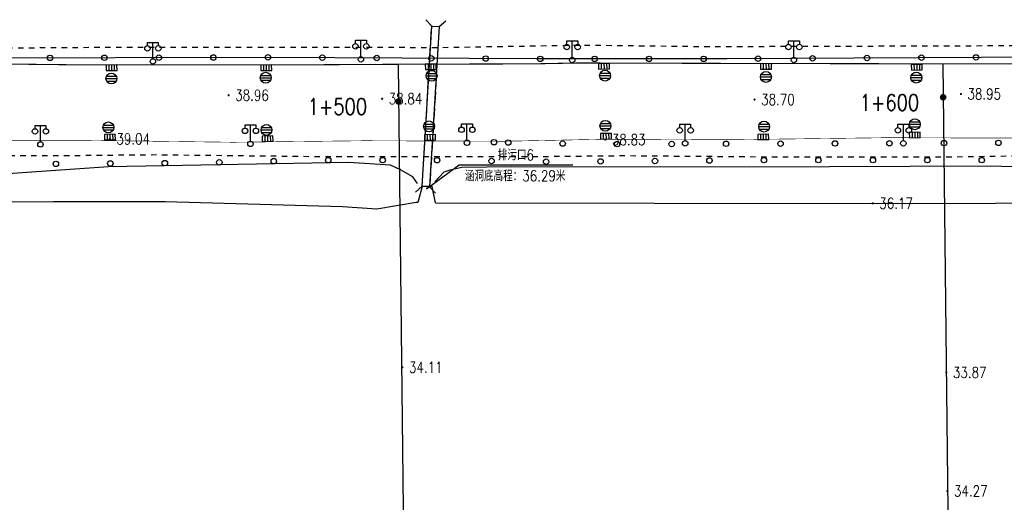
# Model space of a CAD drawing. Extents: x 39508475 to 39522402, y 3783947 to 3795549.
# Tile 55 of 256: x 39510534 to 39510715, y 3794367 to 3794456. Entities that reach past the tile are written whole.
import ezdxf
from ezdxf.enums import TextEntityAlignment as Align

# ---------------------------------------------------------------- set-up
doc = ezdxf.new("R2010")
doc.units = 0
doc.linetypes.add('X5', pattern=[3, 2, -1])
doc.linetypes.add('X6', pattern=[2, 1, -1])
doc.layers.get('0').update_dxf_attribs({"linetype": 'CONTINUOUS'})
doc.layers.add('ASSIST', color=7, linetype='CONTINUOUS', plot=False)
for name, color, linetype in [('COMPONENT', 7, 'CONTINUOUS'), ('DLDW', 14, 'CONTINUOUS'), ('DLSS', 4, 'CONTINUOUS'), ('DMTZ', 3, 'CONTINUOUS'), ('GCD', 1, 'CONTINUOUS'), ('SXSS', 5, 'CONTINUOUS'), ('ZBTZ', 3, 'CONTINUOUS'), ('断面线', 2, 'CONTINUOUS')]:
    doc.layers.add(name, color=color, linetype=linetype)
doc.styles.add('HZ', font='rs', dxfattribs={"width": 0.8, "bigfont": 'hztxt'})
doc.linetypes.add('10411', pattern='A,2,[150,AAA.SHX,S=1,R=0,X=0,Y=1],2,[151,AAA.SHX,S=1,R=0,X=0,Y=3],1e-11', length=4)
doc.linetypes.add('10422', pattern='A,2,[150,AAA.SHX,S=1,R=0,X=0,Y=1],2,[177,AAA.SHX,S=1,R=0,X=0,Y=0.8],1e-09', length=4)

# ---------------------------------------------------------------- blocks, each defined once
blk = doc.blocks.new('gc097')
for p, q in [((-1, 2.9), (-1, 3.5)), ((-1, 3.5), (1, 3.5)), ((0, 0.5), (0, 3.5)), ((1, 3.5), (1, 2.9))]:
    blk.add_line(p, q)
for centre in [(-1, 2.4), (1, 2.4), (0, 0)]:
    blk.add_circle(centre, 0.5)
blk = doc.blocks.new('gc170')
at = {"linetype": 'Continuous'}
blk.add_circle((0, 0), 0.5, dxfattribs=at)
blk = doc.blocks.new('gcbj0104')
for p, q in [((-0.5, 0.5), (-0.5, -0.5)), ((0, 0.5), (0, -0.5)), ((0.5, 0.5), (0.5, -0.5))]:
    blk.add_line(p, q)
blk.add_lwpolyline([(-1, 0.5), (-1, -0.5), (1, -0.5), (1, 0.5)], close=True)
blk = doc.blocks.new('gcbj0103')
for p, q in [((-1, 0), (1, 0)), ((-0.9, 0.43), (0.9, 0.43)), ((-0.88, -0.47), (0.88, -0.47))]:
    blk.add_line(p, q)
blk.add_circle((0, 0), 1)
blk = doc.blocks.new('gc200')
at = {"const_width": 0.2}
blk.add_lwpolyline([(-0.1, 0, 1), (0.1, 0, 1)], format="xyb", close=True, dxfattribs=at)

msp = doc.modelspace()

# ---------------------------------------------------------------- linework, layer by layer
at = {"color": 6, "linetype": 'Continuous'}
for p, q in [((39510608.58141, 3794424.92563), (39510614.59045, 3794429.32527)), ((39510614.59045, 3794429.32527), (39510635.44045, 3794429.32527))]:
    msp.add_line(p, q, dxfattribs=at)
at = {"layer": 'ASSIST', "linetype": 'Continuous', "flags": 128}
msp.add_lwpolyline([(39510607.75656, 3794425.41103), (39510609.53046, 3794454.81368), (39510610.91315, 3794454.73026), (39510609.13925, 3794425.32761)], close=True, dxfattribs=at)
msp.add_lwpolyline([(39510859.43897, 3794449.36775), (39510812.05619, 3794449.09082), (39510753.63243, 3794449.36553), (39510710.40602, 3794449.08859), (39510663.77996, 3794448.81231), (39510628.72779, 3794448.81231), (39510579.35106, 3794449.08969), (39510523.44534, 3794448.95433), (39510443.84353, 3794448.81497), (39510404.70219, 3794448.6765), (39510382.5348, 3794452.27673), (39510379.48679, 3794452.27673), (39510338.15234, 3794452.14627), (39510305.95415, 3794452.28585), (39510274.36564, 3794449.37797), (39510224.43076, 3794444.24901), (39510215.51537, 3794442.72361), (39510176.30681, 3794434.8308), (39510114.86409, 3794428.59674), (39510082.39132, 3794425.40747)], dxfattribs=at)
at = {"layer": 'DLSS', "linetype": 'X5'}
for p, q in [((39510607.75656, 3794425.41103), (39510609.53046, 3794454.81368)), ((39510610.91315, 3794454.73026), (39510609.13925, 3794425.32761))]:
    msp.add_line(p, q, dxfattribs=at)
at = {"layer": 'DLSS', "linetype": 'Continuous'}
for p, q in [((39510609.53046, 3794454.81368), (39510608.46927, 3794456.01113)), ((39510609.53046, 3794454.81368), (39510610.91315, 3794454.73026)), ((39510610.91315, 3794454.73026), (39510612.1106, 3794455.79145)), ((39510607.75656, 3794425.41103), (39510606.55911, 3794424.34984)), ((39510607.75656, 3794425.41103), (39510609.13925, 3794425.32761)), ((39510609.13925, 3794425.32761), (39510610.20043, 3794424.13016))]:
    msp.add_line(p, q, dxfattribs=at)
at = {"layer": 'DLSS', "linetype": 'X6', "flags": 128}
for points in [[(39510892.56375, 3794451.68022), (39510874.84713, 3794451.51525), (39510839.3146, 3794451.51587), (39510806.98539, 3794451.57112), (39510778.18036, 3794451.46194), (39510742.48863, 3794451.40633), (39510713.12321, 3794451.18593), (39510678.31982, 3794451.07594), (39510659.47566, 3794451.02113), (39510637.55522, 3794451.29573), (39510611.23454, 3794450.85616), (39510586.76405, 3794450.91045), (39510551.96356, 3794450.91063), (39510519.63337, 3794450.69049), (39510513.639, 3794451.06402), (39510460.3109, 3794451.60663), (39510401.62215, 3794451.01487), (39510395.79846, 3794452.00139), (39510381.65767, 3794454.57221), (39510376.62363, 3794454.47356), (39510329.0043, 3794454.47419), (39510304.97034, 3794454.17792), (39510262.49479, 3794450.12287), (39510218.31488, 3794445.17948), (39510178.40602, 3794437.57295), (39510168.04183, 3794436.58642), (39510121.39143, 3794431.35246), (39510076.61719, 3794426.61049)], [(39509114.05604, 3794290.33142), (39509112.24991, 3794295.83282), (39509112.1639, 3794300.73249), (39509115.17413, 3794309.24247), (39509120.24853, 3794313.1966), (39509122.14067, 3794314.05619), (39509132.37548, 3794314.57195), (39509159.20957, 3794317.32265), (39509189.76964, 3794320.25811), (39509213.70529, 3794322.58523), (39509234.28659, 3794324.74112), (39509259.26076, 3794326.89452), (39509287.06643, 3794329.74057), (39509297.9893, 3794330.5142), (39509318.14864, 3794332.83689), (39509350.33947, 3794335.93364), (39509384.6139, 3794339.4617), (39509418.97552, 3794342.56176), (39509445.91722, 3794344.97718), (39509470.5421, 3794347.30181), (39509492.58016, 3794349.62934), (39509517.37924, 3794352.03979), (39509558.77979, 3794355.99696), (39509584.87378, 3794358.92856), (39509614.7487, 3794361.76811), (39509642.81294, 3794364.61154), (39509666.41218, 3794366.84787), (39509694.74334, 3794369.51619), (39509724.44053, 3794372.26882), (39509742.43872, 3794374.16158), (39509776.0113, 3794377.43301), (39509804.43055, 3794380.3613), (39509828.79315, 3794382.59707), (39509851.696, 3794385.09155), (39509877.43497, 3794387.84556), (39509900.33763, 3794389.82496), (39509921.34805, 3794391.97878), (39509959.05459, 3794395.24647), (39509980.92335, 3794397.65886), (39510005.89307, 3794399.55024), (39510029.41212, 3794402.38952), (39510053.15906, 3794405.4893), (39510069.35519, 3794406.69536), (39510090.36007, 3794409.01888), (39510110.3385, 3794410.91413), (39510135.56217, 3794412.97921), (39510165.00206, 3794416.59047), (39510179.4688, 3794417.53933), (39510201.93835, 3794419.94799), (39510211.67389, 3794420.80772), (39510215.28617, 3794420.89368), (39510220.36058, 3794420.37792), (39510227.77585, 3794419.60457), (39510232.50622, 3794419.60457), (39510243.70161, 3794420.46223), (39510264.36074, 3794422.52635), (39510286.39943, 3794424.59158), (39510302.15519, 3794426.0551), (39510313.01318, 3794427.00383), (39510323.16198, 3794427.00383), (39510342.10988, 3794427.0902), (39510358.12292, 3794427.17643), (39510367.75567, 3794426.74664), (39510386.3599, 3794427.26267), (39510401.78143, 3794427.2635), (39510407.8019, 3794427.60733), (39510414.08038, 3794428.38097), (39510433.28412, 3794430.18625), (39510439.13257, 3794430.87392), (39510443.34691, 3794430.87392), (39510457.30994, 3794430.87531), (39510482.53471, 3794430.96168), (39510508.18649, 3794431.04736), (39510540.1194, 3794431.04736), (39510559.07547, 3794431.21927), (39510589.8041, 3794430.87571), (39510611.59039, 3794430.87599), (39510628.72725, 3794430.87641), (39510644.67099, 3794431.04763), (39510675.80541, 3794430.78975), (39510703.7148, 3794430.79597), (39510735.4826, 3794431.31173), (39510766.13777, 3794431.39644), (39510796.52455, 3794431.31103), (39510821.50199, 3794431.13952), (39510841.64608, 3794431.39754), (39510865.15551, 3794431.22562), (39510898.04013, 3794431.31144), (39510898.81418, 3794431.99911), (39510923.00767, 3794432.17158), (39510942.55698, 3794431.9137), (39510961.06739, 3794431.9137), (39510991.10671, 3794431.91315), (39511011.9482, 3794432.17075), (39511037.77999, 3794432.34239), (39511063.17658, 3794432.60055), (39511081.10047, 3794432.08479), (39511081.87453, 3794431.31116), (39511101.8427, 3794431.39657), (39511117.7731, 3794431.73943), (39511141.57872, 3794431.77863), (39511222.30607, 3794431.78591), (39511249.35029, 3794431.95585), (39511271.48104, 3794431.95612), (39511288.07744, 3794431.95612), (39511301.68013, 3794431.10642), (39511317.01132, 3794429.57492), (39511319.64684, 3794429.48994), (39511338.71295, 3794426.34277), (39511352.83597, 3794422.76789), (39511369.52188, 3794418.934), (39511394.79447, 3794411.36743), (39511418.11984, 3794403.95633), (39511445.34414, 3794394.85157), (39511474.10351, 3794385.66567), (39511495.04762, 3794379.36546), (39511537.59183, 3794365.75798), (39511568.74567, 3794355.97838), (39511603.81306, 3794344.91644), (39511623.30407, 3794339.20992), (39511650.62245, 3794329.8482), (39511658.18894, 3794327.72395), (39511661.92968, 3794327.0442), (39511677.85959, 3794323.80646), (39511701.0162, 3794320.1447), (39511713.00356, 3794318.70021), (39511726.43622, 3794318.19038), (39511738.20057, 3794318.6151), (39511757.28112, 3794319.54676), (39511766.20789, 3794320.39647), (39511782.10602, 3794322.86059), (39511802.71267, 3794326.26854), (39511834.54072, 3794331.20417), (39511859.47468, 3794334.6113), (39511885.1765, 3794339.03533), (39511910.19709, 3794342.69505), (39511931.73182, 3794345.50192), (39511942.95405, 3794347.71114), (39511962.4587, 3794350.69287), (39511973.00078, 3794352.3073), (39511997.33935, 3794356.14173), (39512018.79276, 3794359.45732), (39512047.22551, 3794363.96524), (39512076.58233, 3794368.56058), (39512100.07722, 3794372.64842), (39512109.04357, 3794374.20188)]]:
    msp.add_lwpolyline(points, dxfattribs=at)
at = {"layer": 'DLSS', "linetype": 'Continuous', "flags": 128}
for points, const_width in [([(39510737.68169, 3794448.05554), (39510711.04282, 3794447.88838), (39510680.14978, 3794447.94427), (39510655.2194, 3794448.00167), (39510636.58169, 3794448.05783), (39510627.85728, 3794447.89227), (39510606.79016, 3794447.83699), (39510587.44254, 3794447.72662), (39510560.96646, 3794447.72662), (39510543.61053, 3794447.72679), (39510523.87125, 3794447.94719)], 0.2), ([(39510520.51787, 3794433.86593), (39510544.232, 3794433.86653), (39510573.09152, 3794433.49323), (39510597.07629, 3794433.77403), (39510622.84767, 3794433.68033), (39510641.58278, 3794434.05393), (39510664.63637, 3794433.96053), (39510693.11556, 3794434.33472), (39510721.88188, 3794434.24147)], 0.1)]:
    msp.add_lwpolyline(points, dxfattribs=dict(at, const_width=const_width))
at = {"layer": 'DMTZ', "linetype": '10411', "flags": 128}
for points in [[(39510606.91228, 3794425.92191), (39510606.07245, 3794427.14359), (39510603.77118, 3794428.42148), (39510601.98008, 3794429.26588), (39510594.31399, 3794429.7742), (39510550.18124, 3794428.95303), (39510526.35405, 3794427.31067), (39510502.76126, 3794427.5811), (39510485.9179, 3794428.12855), (39510469.86985, 3794428.12943), (39510454.80668, 3794427.17139), (39510434.4897, 3794427.0321), (39510421.34367, 3794426.34779), (39510411.21026, 3794426.21093), (39510373.34137, 3794424.97872), (39510358.82596, 3794424.705), (39510340.2024, 3794424.97872), (39510280.29057, 3794420.59274), (39510279.60588, 3794418.40294), (39510277.00406, 3794416.62373), (39510264.92383, 3794415.38794), (39510263.48834, 3794414.78014)], [(39510740.77252, 3794428.24442), (39510712.09849, 3794429.08329), (39510667.81565, 3794428.94643), (39510624.21836, 3794428.95347), (39510615.02474, 3794428.86057), (39510612.85652, 3794428.38755), (39510611.74668, 3794428.01618), (39510610.11916, 3794426.22589)]]:
    msp.add_lwpolyline(points, dxfattribs=at)
at = {"layer": 'DMTZ', "linetype": '10422', "flags": 128}
msp.add_lwpolyline([(39510610.21308, 3794422.38111), (39510609.61224, 3794425.34773), (39510607.78735, 3794425.3815), (39510606.97628, 3794422.40923), (39510606.68485, 3794422.44562)], dxfattribs=at)
at = {"layer": 'SXSS', "linetype": 'Continuous', "flags": 128}
for points in [[(39510610.21308, 3794422.38111), (39510690.497, 3794422.268), (39510735.56898, 3794422.38542), (39510738.4837, 3794423.32183), (39510739.6232, 3794425.411)], [(39510606.68485, 3794422.44562), (39510599.427, 3794421.192), (39510593.11891, 3794421.62189), (39510560.59531, 3794422.53723), (39510540.11289, 3794422.53723), (39510493.2705, 3794422.20356), (39510486.00343, 3794421.81168), (39510476.07156, 3794422.05766), (39510440.77634, 3794419.84785), (39510425.92965, 3794419.20476), (39510410.80939, 3794419.35666), (39510389.66882, 3794418.5385), (39510367.38609, 3794417.1475), (39510331.35475, 3794414.44848), (39510302.43714, 3794413.9569), (39510277.37568, 3794412.2388), (39510265.7303, 3794410.60209), (39510264.33933, 3794411.50162)]]:
    msp.add_lwpolyline(points, dxfattribs=at)
at = {"layer": '断面线', "linetype": 'Continuous', "flags": 128}
for points in [[(39510603.34274, 3794447.81732), (39510604.76796, 3794322.62427)], [(39510703.34825, 3794447.9023), (39510704.78053, 3794322.08886)]]:
    msp.add_lwpolyline(points, dxfattribs=at)

# ---------------------------------------------------------------- block references
at = {"layer": 'COMPONENT', "linetype": 'Continuous', "rotation": 1.103053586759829}
for p in [(39510550.73928, 3794447.18473), (39510579.13561, 3794447.1806), (39510609.35542, 3794447.35152), (39510641.14553, 3794447.43618), (39510670.89244, 3794447.43141), (39510698.56915, 3794447.28168), (39510550.44286, 3794434.44495), (39510579.39413, 3794434.16205), (39510609.20841, 3794434.40742), (39510641.51941, 3794434.60242), (39510670.37919, 3794434.46652), (39510698.21832, 3794434.82259)]:
    msp.add_blockref('gcbj0104', p, dxfattribs=at)
at = {"layer": 'COMPONENT', "linetype": 'Continuous'}
for p in [(39510550.71148, 3794445.20172, 38.889), (39510579.05168, 3794445.3547, 38.889), (39510609.49601, 3794445.70459, 38.889), (39510641.35781, 3794445.73243, 38.889), (39510670.88404, 3794445.4883, 38.889), (39510698.49556, 3794445.36668, 38.889), (39510550.16708, 3794436.22343, 38.889), (39510579.18782, 3794435.76182, 38.889), (39510609.04125, 3794436.40184, 38.889), (39510641.41844, 3794436.52059, 38.889), (39510670.55055, 3794436.36736, 38.889), (39510698.22272, 3794436.79118, 38.889)]:
    msp.add_blockref('gcbj0103', p, dxfattribs=at)
at = {"layer": 'DLDW', "linetype": 'Continuous'}
for p in [(39510558.33159, 3794448.34984), (39510596.52894, 3794448.72166), (39510635.32968, 3794448.59706), (39510676.02464, 3794448.59685), (39510537.69415, 3794433.09134), (39510576.24641, 3794433.19142), (39510615.99282, 3794433.39272), (39510656.05621, 3794433.29263), (39510696.1195, 3794433.29232)]:
    msp.add_blockref('gc097', p, dxfattribs=at)
at = {"layer": 'GCD', "linetype": 'Continuous'}
ref = msp.add_blockref('gc200', (39510572.25, 3794442.135, 38.959), dxfattribs=at)
ref.add_attrib('height', '38.96', dxfattribs={"linetype": 'Continuous', "height": 2, "style": 'HZ', "width": 0.8}).set_placement((39510573.45, 3794442.135, 38.959), align=Align.MIDDLE_LEFT)
ref = msp.add_blockref('gc200', (39510600.4224, 3794441.484, 38.84), dxfattribs=at)
ref.add_attrib('height', '38.84', dxfattribs={"linetype": 'Continuous', "height": 2, "style": 'HZ', "width": 0.8}).set_placement((39510601.6224, 3794441.484, 38.84), align=Align.MIDDLE_LEFT)
ref = msp.add_blockref('gc200', (39510668.7981, 3794441.336, 38.695), dxfattribs=at)
ref.add_attrib('height', '38.70', dxfattribs={"linetype": 'Continuous', "height": 2, "style": 'HZ', "width": 0.8}).set_placement((39510669.9981, 3794441.336, 38.695), align=Align.MIDDLE_LEFT)
ref = msp.add_blockref('gc200', (39510706.6829, 3794442.368, 38.951), dxfattribs=at)
ref.add_attrib('height', '38.95', dxfattribs={"linetype": 'Continuous', "height": 2, "style": 'HZ', "width": 0.8}).set_placement((39510707.8829, 3794442.368, 38.951), align=Align.MIDDLE_LEFT)
ref = msp.add_blockref('gc200', (39510550.438, 3794434.111, 39.035), dxfattribs=at)
ref.add_attrib('height', '39.04', dxfattribs={"linetype": 'Continuous', "height": 2, "style": 'HZ', "width": 0.8}).set_placement((39510551.638, 3794434.111, 39.035), align=Align.MIDDLE_LEFT)
ref = msp.add_blockref('gc200', (39510641.402, 3794433.982, 38.833), dxfattribs=at)
ref.add_attrib('height', '38.83', dxfattribs={"linetype": 'Continuous', "height": 2, "style": 'HZ', "width": 0.8}).set_placement((39510642.602, 3794433.982, 38.833), align=Align.MIDDLE_LEFT)
ref = msp.add_blockref('gc200', (39510690.497, 3794422.268, 36.168), dxfattribs=at)
ref.add_attrib('height', '36.17', dxfattribs={"linetype": 'Continuous', "height": 2, "style": 'HZ', "width": 0.8}).set_placement((39510691.697, 3794422.268, 36.168), align=Align.MIDDLE_LEFT)
ref = msp.add_blockref('gc200', (39510604.1477, 3794392.149, 34.11), dxfattribs=at)
ref.add_attrib('height', '34.11', dxfattribs={"linetype": 'Continuous', "height": 2, "style": 'HZ', "width": 0.8}).set_placement((39510605.3477, 3794392.149, 34.11), align=Align.MIDDLE_LEFT)
ref = msp.add_blockref('gc200', (39510704.0063, 3794391.21, 33.87), dxfattribs=at)
ref.add_attrib('height', '33.87', dxfattribs={"linetype": 'Continuous', "height": 2, "style": 'HZ', "width": 0.8}).set_placement((39510705.2063, 3794391.21, 33.87), align=Align.MIDDLE_LEFT)
ref = msp.add_blockref('gc200', (39510704.2126, 3794369.434, 34.27), dxfattribs=at)
ref.add_attrib('height', '34.27', dxfattribs={"linetype": 'Continuous', "height": 2, "style": 'HZ', "width": 0.8}).set_placement((39510705.4126, 3794369.434, 34.27), align=Align.MIDDLE_LEFT)
at = {"layer": 'ZBTZ', "linetype": 'Continuous'}
for p, rotation in [((39510539.44303, 3794448.99307), 180.1387260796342), ((39510549.443, 3794449.01728), 180.1387260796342), ((39510559.44297, 3794449.04149), 180.1387260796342), ((39510569.44294, 3794449.06571), 180.1387260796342), ((39510579.44291, 3794449.08918), 179.6781325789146), ((39510589.44275, 3794449.033), 179.6781325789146), ((39510599.44259, 3794448.97683), 179.6781325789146), ((39510609.44243, 3794448.92065), 179.6781325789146), ((39510619.44228, 3794448.86447), 179.6781325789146), ((39510629.44213, 3794448.81231), 180), ((39510639.44213, 3794448.81231), 180), ((39510649.44213, 3794448.81231), 180), ((39510659.44213, 3794448.81231), 180), ((39510669.44203, 3794448.84586), 180.3394950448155), ((39510679.44186, 3794448.90511), 180.3394950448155), ((39510689.44168, 3794448.96437), 180.3394950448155), ((39510699.4415, 3794449.02362), 180.3394950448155), ((39510709.44133, 3794449.08287), 180.3394950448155), ((39510620.95246, 3794433.49648), 178.8788586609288), ((39510623.57133, 3794433.44522), 178.8788586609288), ((39510633.56942, 3794433.24956), 178.8788586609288), ((39510643.56828, 3794433.14859), 180.1861655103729), ((39510653.56822, 3794433.18109), 180.1861655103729), ((39510663.56817, 3794433.21358), 180.1861655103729), ((39510673.56812, 3794433.24607), 180.1861655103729), ((39510683.56807, 3794433.27856), 180.1861655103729), ((39510693.56801, 3794433.31105), 180.1861655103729), ((39510703.56796, 3794433.34355), 180.1861655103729), ((39510713.56791, 3794433.37604), 180.1861655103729), ((39510540.527, 3794429.52329), 0.3962027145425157), ((39510550.52676, 3794429.59244), 0.3962027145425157), ((39510560.52652, 3794429.66159), 0.3962027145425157), ((39510570.52524, 3794429.80067), 1.313181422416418), ((39510580.52261, 3794430.02984), 1.313181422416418), ((39510590.52041, 3794430.22212), 0.000947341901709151), ((39510600.52041, 3794430.22228), 0.000947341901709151), ((39510610.52023, 3794430.19615), 359.2262095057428), ((39510620.51932, 3794430.0611), 359.2262095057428), ((39510630.51841, 3794429.92606), 359.2262095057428), ((39510640.518, 3794429.98112), 0.4679056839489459), ((39510650.51767, 3794430.06279), 0.4679056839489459), ((39510660.51733, 3794430.14445), 0.4679056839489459), ((39510670.51702, 3794430.22191), 359.9998740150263), ((39510680.51702, 3794430.22189), 359.9998740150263), ((39510690.51702, 3794430.22187), 359.9998740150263), ((39510700.51702, 3794430.22185), 359.9998740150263), ((39510710.51702, 3794430.22183), 359.9998740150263)]:
    msp.add_blockref('gc170', p, dxfattribs=dict(at, rotation=rotation))
at = {"layer": '断面线', "linetype": 'Continuous', "xscale": 3, "yscale": 3, "zscale": 3}
for p in [(39510703.41819, 3794441.75858), (39510603.42049, 3794440.98795)]:
    msp.add_blockref('gc200', p, dxfattribs=at)

# ---------------------------------------------------------------- texts
at = {"color": 6, "linetype": 'Continuous', "style": 'HZ', "width": 0.8}
for s, p in [('排污口6', (39510621.64591, 3794430.16646)), ('涵洞底高程：36.29米', (39510615.59045, 3794426.32527))]:
    msp.add_text(s, height=2, dxfattribs=at).set_placement(p)
at = {"layer": '断面线', "linetype": 'Continuous', "style": 'HZ', "width": 0.8}
for s, p in [('1+600', (39510698.99817, 3794440.77903)), ('1+500', (39510597.64896, 3794440.04486))]:
    msp.add_text(s, height=3, dxfattribs=at).set_placement(p, align=Align.MIDDLE_RIGHT)

doc.saveas('drawing.dxf')
